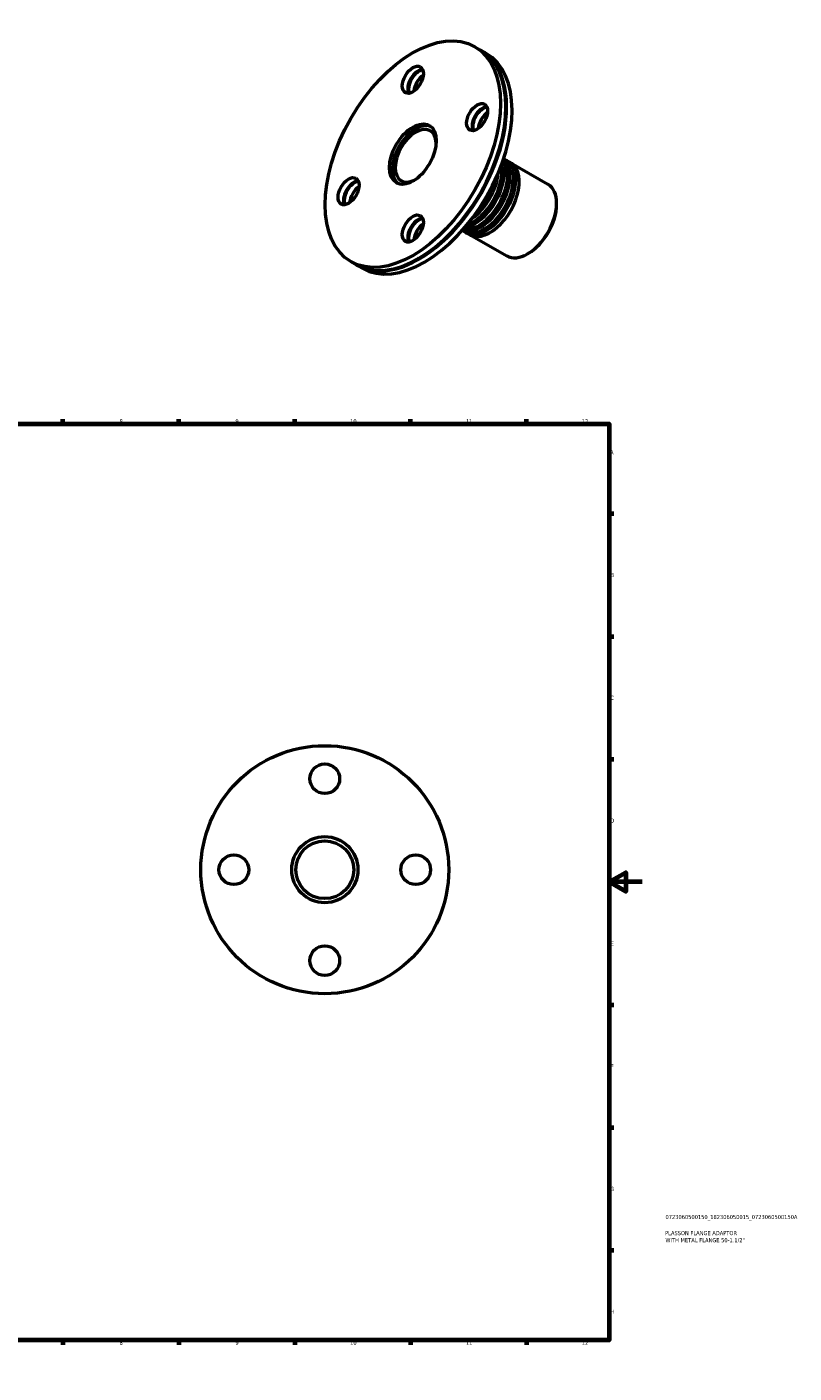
# Model space of a CAD drawing. Header units: millimetres. Extents: x -29 to 933, y -58 to 814.
# Tile 3 of 3: x 469 to 933, y 0 to 814. Entities that reach past the tile are written whole.
import ezdxf

# ---------------------------------------------------------------- set-up
doc = ezdxf.new("R2010")
doc.units = ezdxf.units.MM
for name, color, linetype, lineweight in [('Border (ISO)', 7, 'Continuous', 70), ('Title (ISO)', 7, 'Continuous', 50), ('Visible (ISO)', 7, 'Continuous', 50)]:
    doc.layers.add(name, color=color, linetype=linetype, lineweight=lineweight)
doc.styles.add('Note Text (ISO)', font='tahoma.ttf')

# ---------------------------------------------------------------- blocks, each defined once
blk = doc.blocks.new('Borders Default Border')
at = {"layer": 'Border (ISO)'}
for p, q in [((70.08, 574), (70.08, 576.9)), ((140.17, 574), (140.17, 576.9)), ((210.25, 574), (210.25, 576.9)), ((280.33, 574), (280.33, 576.9)), ((350.42, 574), (350.42, 576.9)), ((490.58, 574), (490.58, 576.9)), ((560.67, 574), (560.67, 576.9)), ((630.75, 574), (630.75, 576.9)), ((700.83, 574), (700.83, 576.9)), ((770.92, 574), (770.92, 576.9)), ((20, 519.75), (17.1, 519.75)), ((821, 519.75), (823.9, 519.75)), ((20, 445.5), (17.1, 445.5)), ((821, 445.5), (823.9, 445.5)), ((20, 371.25), (17.1, 371.25)), ((821, 371.25), (823.9, 371.25)), ((20, 222.75), (17.1, 222.75)), ((821, 222.75), (823.9, 222.75)), ((20, 148.5), (17.1, 148.5)), ((821, 148.5), (823.9, 148.5)), ((20, 74.25), (17.1, 74.25)), ((821, 74.25), (823.9, 74.25)), ((70.08, 20), (70.08, 17.1)), ((140.17, 20), (140.17, 17.1)), ((210.25, 20), (210.25, 17.1)), ((280.33, 20), (280.33, 17.1)), ((350.42, 20), (350.42, 17.1)), ((490.58, 20), (490.58, 17.1)), ((560.67, 20), (560.67, 17.1)), ((630.75, 20), (630.75, 17.1)), ((700.83, 20), (700.83, 17.1)), ((770.92, 20), (770.92, 17.1))]:
    blk.add_line(p, q, dxfattribs=at)
at = {"layer": 'Border (ISO)', "flags": 128}
for points in [[(420.5, 594), (420.5, 574), (414.73, 584), (426.27, 584), (420.5, 574)], [(20, 20), (20, 574), (821, 574), (821, 20), (20, 20)], [(0, 297), (20, 297), (10, 302.77), (10, 291.23), (20, 297)], [(841, 297), (821, 297), (831, 302.77), (831, 291.23), (821, 297)], [(420.5, 0), (420.5, 20), (414.73, 10), (426.27, 10), (420.5, 20)]]:
    blk.add_lwpolyline(points, dxfattribs=at)
at = {"layer": 'Border (ISO)', "color": 232, "true_color": 0xca0064, "char_height": 2.5, "attachment_point": 7, "style": 'Note Text (ISO)'}
for s, insert in [('1', (34.48, 574.4)), ('2', (104.37, 574.4)), ('3', (174.43, 574.35)), ('4', (244.42, 574.4)), ('5', (314.64, 574.35)), ('6', (384.66, 574.35)), ('7', (454.77, 574.4)), ('8', (524.81, 574.34)), ('9', (594.88, 574.35)), ('10', (664.29, 574.35)), ('11', (734.37, 574.4)), ('12', (804.46, 574.4)), ('A', (17.29, 555.62)), ('A', (821.59, 555.62)), ('B', (17.59, 481.37)), ('B', (821.89, 481.37)), ('C', (17.43, 407.08)), ('C', (821.73, 407.08)), ('D', (17.43, 332.88)), ('D', (821.73, 332.88)), ('E', (17.64, 258.63)), ('E', (821.94, 258.63)), ('F', (17.7, 184.38)), ('F', (822, 184.38)), ('G', (17.31, 110.08)), ('G', (821.61, 110.08)), ('H', (17.44, 35.88)), ('H', (821.74, 35.88)), ('1', (34.48, 17.1)), ('2', (104.37, 17.1)), ('3', (174.43, 17.05)), ('4', (244.42, 17.1)), ('5', (314.64, 17.05)), ('6', (384.66, 17.05)), ('7', (454.77, 17.1)), ('8', (524.81, 17.04)), ('9', (594.88, 17.05)), ('10', (664.29, 17.05)), ('11', (734.37, 17.1)), ('12', (804.46, 17.1))]:
    blk.add_mtext(s, dxfattribs=dict(at, insert=insert))
blk = doc.blocks.new('Title Blocks ISO')
at = {"layer": 'Title (ISO)', "color": 232, "true_color": 0xca0064, "style": 'Note Text (ISO)'}
for tag, p in [('PART_NUMBER_001', (34.08, 73.13)), ('DESCRIPTION_001', (33.84, 63.4)), ('DESCRIPTION_002', (34.05, 59.12))]:
    blk.add_attdef(tag, p, '', height=2.5, dxfattribs=at)

msp = doc.modelspace()

# ---------------------------------------------------------------- linework, layer by layer
at = {"layer": 'Visible (ISO)'}
for p, q in [((739.661, 802.159), (742.949, 800.265)), ((743.374, 800.021), (746.662, 798.127)), ((758.555, 765.567), (758.555, 765.811)), ((757.914, 733.95), (759.328, 733.135)), ((761.45, 731.914), (784.006, 718.924)), ((789.208, 706.625), (789.208, 707.44)), ((732.962, 690.621), (734.377, 689.806)), ((736.498, 688.585), (759.055, 675.595)), ((772.303, 677.269), (771.599, 676.861)), ((664.807, 672.171), (668.095, 670.278)), ((668.519, 670.033), (671.807, 668.14)), ((705.938, 674.197), (705.727, 674.074))]:
    msp.add_line(p, q, dxfattribs=at)
for centre, radius in [((648.964, 304.427), 75), ((648.964, 359.427), 9), ((648.964, 304.427), 20), ((648.964, 304.427), 17.5), ((593.964, 304.427), 9), ((703.964, 304.427), 9), ((648.964, 249.427), 9)]:
    msp.add_circle(centre, radius, dxfattribs=at)
for centre, major_axis in [((702.234, 737.165), (37.427, 64.994)), ((702.234, 782.13), (4.491, 7.799)), ((741.125, 759.561), (4.491, 7.799)), ((702.234, 737.165), (9.981, 17.332)), ((663.343, 714.769), (4.491, 7.799)), ((702.234, 692.2), (4.491, 7.799))]:
    msp.add_ellipse(centre, major_axis=major_axis, ratio=0.5780931, dxfattribs=at)
for centre, major_axis, start_param, end_param in [((705.522, 735.271), (37.427, 64.994), 3.1415927, 6.2831853), ((705.946, 735.027), (37.427, 64.994), 3.1359467, 6.2888313), ((709.234, 733.134), (37.427, 64.994), 3.1415927, 6.2831853), ((705.522, 780.236), (-4.491, -7.799), 3.5148325, 5.9099455), ((705.946, 779.992), (-4.491, -7.799), 3.5658934, 5.8588845), ((705.734, 780.114), (-4.641, -8.059), 3.9451237, 5.4796542), ((709.234, 778.099), (-4.491, -7.799), 4.0303956, 5.3943824), ((705.734, 735.149), (-37.278, -64.734), 0.7873319, 2.3542608), ((744.413, 757.667), (-4.491, -7.799), 3.5148325, 5.9099455), ((744.837, 757.423), (-4.491, -7.799), 3.5658934, 5.8588845), ((744.625, 757.545), (-4.641, -8.059), 3.9451237, 5.4796542), ((748.125, 755.529), (-4.491, -7.799), 4.0303956, 5.3943824), ((703.984, 736.157), (-9.981, -17.332), 3.2290398, 6.1957382), ((703.984, 736.157), (-8.733, -15.165), 2.4115074, 7.0132706), ((745.438, 712.285), (12.476, 21.665), 3.079927, 6.3448509), ((743.317, 713.507), (-12.476, -21.665), 0.1094054, 3.0321872), ((741.903, 714.321), (12.476, 21.665), 3.3729276, 6.0518504), ((746.852, 711.471), (-12.476, -21.665), 0, 3.1415927), ((739.781, 715.543), (12.476, 21.665), 3.5755435, 5.8492345), ((738.367, 716.357), (-12.476, -21.665), 0.5902022, 2.5513904), ((748.974, 710.249), (12.476, 21.665), 3.0568019, 6.3679761), ((736.246, 717.579), (12.476, 21.665), 4.0303118, 5.3944662), ((666.631, 712.876), (-4.491, -7.799), 3.5148325, 5.9099455), ((667.055, 712.631), (-4.491, -7.799), 3.5658934, 5.8588845), ((666.843, 712.753), (-4.641, -8.059), 3.9451237, 5.4796542), ((670.343, 710.738), (-4.491, -7.799), 4.0303956, 5.3943824), ((734.832, 718.393), (-12.476, -21.665), 1.2087972, 1.9327954), ((771.53, 697.26), (12.476, 21.665), 3.1415927, 6.2831853), ((772.238, 696.852), (11.977, 20.798), 3.9289245, 5.4958534), ((705.522, 690.306), (-4.491, -7.799), 3.5148325, 5.9099455), ((705.946, 690.062), (-4.491, -7.799), 3.5658934, 5.8588845), ((705.734, 690.184), (-4.641, -8.059), 3.9451237, 5.4796542), ((709.234, 688.169), (-4.491, -7.799), 4.0303956, 5.3943824)]:
    msp.add_ellipse(centre, major_axis=major_axis, ratio=0.5780931, start_param=start_param, end_param=end_param, dxfattribs=at)

# ---------------------------------------------------------------- block references
msp.add_blockref('Borders Default Border', (0, 0))
msp.add_blockref('Title Blocks ISO', (821, 20)).add_auto_attribs({'PART_NUMBER_001': '0723060500150_182306050015_0723060500150A', 'DESCRIPTION_001': 'PLASSON FLANGE ADAPTOR', 'DESCRIPTION_002': 'WITH METAL FLANGE 50-1.1/2"'})

doc.saveas('drawing.dxf')
